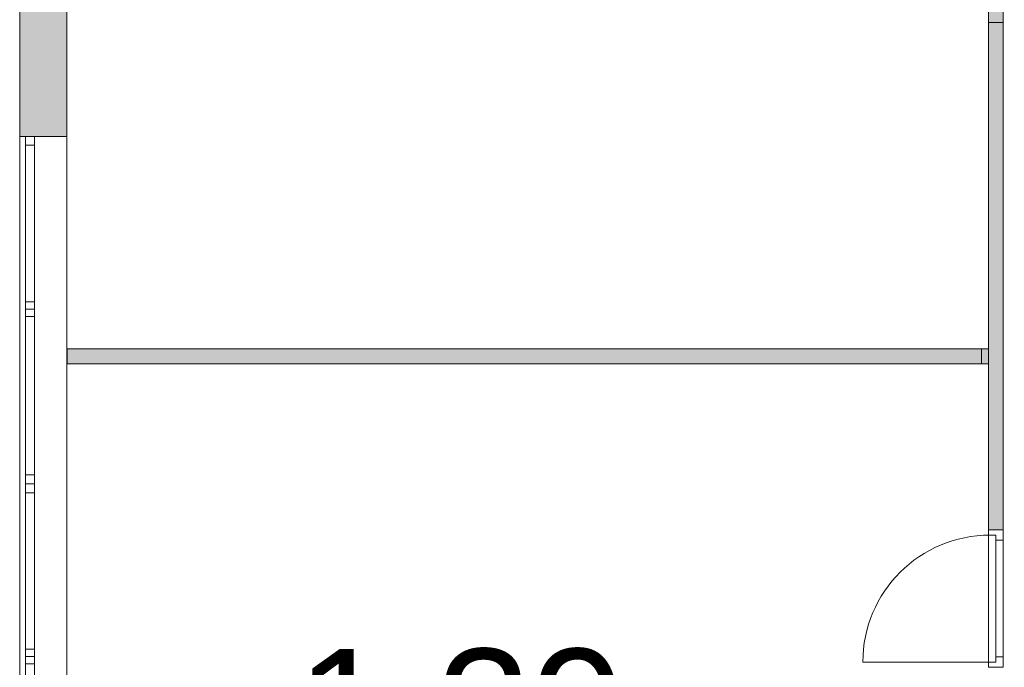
# Model space of a CAD drawing. Header units: inches. Extents: x 15 to 546804, y -66 to 267312.
# Tile 30 of 256: x 399781 to 406438, y 35407 to 39787. Entities that reach past the tile are written whole.
import ezdxf

# ---------------------------------------------------------------- set-up
doc = ezdxf.new("R2010")
doc.units = ezdxf.units.IN
doc.header["$MEASUREMENT"] = 0
doc.layers.add('Binnenwanden', color=2, linetype='Continuous')
doc.layers.add('Zone-1', color=4, linetype='Continuous')
doc.styles.add('style1', font='arial.ttf', dxfattribs={"height": 250})

msp = doc.modelspace()

# ---------------------------------------------------------------- hatches: boundary and pattern name
at = {"lineweight": 20}
h = msp.add_hatch(color=7, dxfattribs=at)
h.dxf.hatch_style = 1
h.paths.add_polyline_path([(399780.6, 38997.8), (400098.6, 38997.8), (400098.6, 41596.6), (399780.6, 41596.6)])
at = {"layer": 'Zone-1', "lineweight": 20}
h = msp.add_hatch(color=7, dxfattribs=at)
h.dxf.hatch_style = 1
h.paths.add_polyline_path([(406431.3, 39767.8), (406331.3, 39767.8), (406331.3, 36335.9), (406431.3, 36335.9)])
h.paths.add_polyline_path([(406431.3, 39985.9), (406409.9, 39985.9), (406409.9, 40085.9), (406331.3, 40085.9), (406331.3, 39767.8), (406431.3, 39767.8)])
h.paths.add_polyline_path([(406438.3, 40694.8), (406338.3, 40694.8), (406338.3, 40182.6), (406438.3, 40182.6)])
h = msp.add_hatch(color=7, dxfattribs=at)
h.dxf.hatch_style = 1
h.paths.add_polyline_path([(406283.2, 37559.8), (400101.3, 37559.8), (400101.3, 37459.8), (406283.2, 37459.8)])
h.paths.add_polyline_path([(406331.3, 37559.8), (406283.2, 37559.8), (406283.2, 37459.8), (406331.3, 37459.8)])

# ---------------------------------------------------------------- linework, layer by layer
at = {"color": 7, "lineweight": 20}
for p, q in [((399780.6, 44674.5, 7500), (399780.6, 25037.8, 7500)), ((399780.6, 44674.5, 3000), (399780.6, 25037.8, 3000)), ((399780.6, 44674.5, 7500), (399780.6, 25037.8, 7500)), ((399780.6, 41596.6, 3732.1), (399780.6, 38997.8, 3732.1)), ((400098.6, 38997.8, 3732.1), (400098.6, 41596.6, 3732.1)), ((400098.6, 41436.6, 3800), (400098.6, 25357.8, 3800)), ((406331.3, 40085.9, 2859.5), (406331.3, 36017.8, 2859.5)), ((406331.3, 40085.9, 5559.5), (406331.3, 36017.8, 5559.5)), ((406431.3, 36017.8, 2859.5), (406431.3, 39985.9, 2859.5)), ((406431.3, 36017.8, 5559.5), (406431.3, 39985.9, 5559.5)), ((399780.6, 38997.8, 6046.5), (399780.6, 38997.8, 4476.5)), ((399780.6, 38997.8, 6046.5), (399880.6, 38997.8, 6046.5)), ((399780.6, 38997.8, 4476.5), (399880.6, 38997.8, 4476.5)), ((399780.6, 34297.8, 6046.5), (399780.6, 38997.8, 6046.5)), ((399780.6, 38997.8, 4476.5), (399780.6, 34297.8, 4476.5)), ((399780.6, 34297.8, 6046.5), (399780.6, 38997.8, 6046.5)), ((399780.6, 38997.8, 6046.5), (399780.6, 38997.8, 4476.5)), ((399780.6, 38997.8, 4476.5), (399780.6, 34297.8, 4476.5)), ((399780.6, 38997.8, 4476.5), (400098.6, 38997.8, 4476.5)), ((399780.6, 38997.8, 6046.5), (400098.6, 38997.8, 6046.5)), ((399780.6, 38997.8, 3732.1), (400098.6, 38997.8, 3732.1)), ((399820.6, 38997.8, 4476.5), (399820.6, 36647.8, 4476.5)), ((399820.6, 38997.8, 4476.5), (399880.6, 38997.8, 4476.5)), ((399820.6, 36647.8, 6076.5), (399820.6, 38997.8, 6076.5)), ((399820.6, 38997.8, 6076.5), (399880.6, 38997.8, 6076.5)), ((399820.6, 38997.8, 6076.5), (399820.6, 38997.8, 4476.5)), ((399880.6, 38997.8, 6046.5), (399880.6, 38997.8, 4476.5)), ((399880.6, 34297.8, 6046.5), (399880.6, 38997.8, 6046.5)), ((399880.6, 38997.8, 4476.5), (399880.6, 34297.8, 4476.5)), ((399880.6, 38997.8, 4476.5), (399880.6, 36647.8, 4476.5)), ((399880.6, 36647.8, 6076.5), (399880.6, 38997.8, 6076.5)), ((399880.6, 38997.8, 6076.5), (399880.6, 38997.8, 4476.5)), ((400098.6, 38997.8, 4476.5), (400098.6, 34297.8, 4476.5)), ((400098.6, 38997.8, 6046.5), (400098.6, 38997.8, 4476.5)), ((400098.6, 34297.8, 6046.5), (400098.6, 38997.8, 6046.5)), ((399820.6, 36707.8, 4536.5), (399820.6, 38937.8, 4536.5)), ((399820.6, 38937.8, 4536.5), (399880.6, 38937.8, 4536.5)), ((399820.6, 38937.8, 4536.5), (399820.6, 38937.8, 6016.5)), ((399820.6, 38937.8, 6016.5), (399880.6, 38937.8, 6016.5)), ((399820.6, 38937.8, 6016.5), (399820.6, 36707.8, 6016.5)), ((399880.6, 36707.8, 4536.5), (399880.6, 38937.8, 4536.5)), ((399880.6, 38937.8, 4536.5), (399880.6, 38937.8, 6016.5)), ((399880.6, 38937.8, 6016.5), (399880.6, 36707.8, 6016.5)), ((399820.6, 37879.8, 6016.5), (399820.6, 37829.8, 6016.5)), ((399820.6, 37879.8, 6016.5), (399880.6, 37879.8, 6016.5)), ((399820.6, 37879.8, 4536.5), (399820.6, 37879.8, 6016.5)), ((399820.6, 37879.8, 4536.5), (399880.6, 37879.8, 4536.5)), ((399820.6, 37829.8, 4536.5), (399820.6, 37879.8, 4536.5)), ((399820.6, 37829.8, 6016.5), (399820.6, 37779.8, 6016.5)), ((399820.6, 37829.8, 6016.5), (399880.6, 37829.8, 6016.5)), ((399820.6, 37829.8, 4536.5), (399820.6, 37829.8, 6016.5)), ((399820.6, 37829.8, 4536.5), (399880.6, 37829.8, 4536.5)), ((399820.6, 37779.8, 4536.5), (399820.6, 37829.8, 4536.5)), ((399820.6, 37829.8, 6016.5), (399880.6, 37829.8, 6016.5)), ((399820.6, 37829.8, 6016.5), (399820.6, 37829.8, 4536.5)), ((399820.6, 37829.8, 4536.5), (399880.6, 37829.8, 4536.5)), ((399880.6, 37879.8, 6016.5), (399880.6, 37829.8, 6016.5)), ((399880.6, 37879.8, 4536.5), (399880.6, 37879.8, 6016.5)), ((399880.6, 37829.8, 4536.5), (399880.6, 37879.8, 4536.5)), ((399880.6, 37829.8, 6016.5), (399880.6, 37779.8, 6016.5)), ((399880.6, 37829.8, 4536.5), (399880.6, 37829.8, 6016.5)), ((399880.6, 37779.8, 4536.5), (399880.6, 37829.8, 4536.5)), ((399880.6, 37829.8, 6016.5), (399880.6, 37829.8, 4536.5)), ((399820.6, 37779.8, 6016.5), (399880.6, 37779.8, 6016.5)), ((399820.6, 37779.8, 6016.5), (399820.6, 37779.8, 4536.5)), ((399820.6, 37779.8, 4536.5), (399880.6, 37779.8, 4536.5)), ((399880.6, 37779.8, 6016.5), (399880.6, 37779.8, 4536.5)), ((400101.3, 37459.8, 2859.5), (400101.3, 37559.8, 2859.5)), ((400101.3, 37559.8, 2859.5), (406331.3, 37559.8, 2859.5)), ((400101.3, 37559.8, 5559.5), (406331.3, 37559.8, 5559.5)), ((400101.3, 37459.8, 5559.5), (400101.3, 37559.8, 5559.5)), ((400101.3, 37559.8, 2859.5), (400101.3, 37559.8, 5559.5)), ((406331.3, 37459.8, 2859.5), (400101.3, 37459.8, 2859.5)), ((406331.3, 37459.8, 5559.5), (400101.3, 37459.8, 5559.5)), ((400101.3, 37459.8, 2859.5), (400101.3, 37459.8, 5559.5)), ((399820.6, 36707.8, 6016.5), (399820.6, 36707.8, 4536.5)), ((399820.6, 36707.8, 4536.5), (399880.6, 36707.8, 4536.5)), ((399820.6, 36707.8, 6016.5), (399880.6, 36707.8, 6016.5)), ((399880.6, 36707.8, 6016.5), (399880.6, 36707.8, 4536.5)), ((399820.6, 36672.8, 6016.5), (399820.6, 36622.8, 6016.5)), ((399820.6, 36672.8, 4536.5), (399820.6, 36672.8, 6016.5)), ((399820.6, 36622.8, 4536.5), (399820.6, 36672.8, 4536.5)), ((399820.6, 36647.8, 4476.5), (399880.6, 36647.8, 4476.5)), ((399820.6, 36647.8, 6076.5), (399880.6, 36647.8, 6076.5)), ((399820.6, 36647.8, 4476.5), (399820.6, 36647.8, 6076.5)), ((399820.6, 36647.8, 6016.5), (399880.6, 36647.8, 6016.5)), ((399820.6, 36647.8, 4536.5), (399880.6, 36647.8, 4536.5)), ((399820.6, 36647.8, 4476.5), (399820.6, 34297.8, 4476.5)), ((399820.6, 36647.8, 4476.5), (399880.6, 36647.8, 4476.5)), ((399820.6, 34297.8, 6076.5), (399820.6, 36647.8, 6076.5)), ((399820.6, 36647.8, 6076.5), (399880.6, 36647.8, 6076.5)), ((399820.6, 36647.8, 6076.5), (399820.6, 36647.8, 4476.5)), ((399820.6, 36622.8, 6016.5), (399820.6, 36622.8, 4536.5)), ((399880.6, 36672.8, 6016.5), (399880.6, 36622.8, 6016.5)), ((399880.6, 36672.8, 4536.5), (399880.6, 36672.8, 6016.5)), ((399880.6, 36622.8, 4536.5), (399880.6, 36672.8, 4536.5)), ((399880.6, 36647.8, 4476.5), (399880.6, 36647.8, 6076.5)), ((399880.6, 36647.8, 4476.5), (399880.6, 34297.8, 4476.5)), ((399880.6, 34297.8, 6076.5), (399880.6, 36647.8, 6076.5)), ((399880.6, 36647.8, 6076.5), (399880.6, 36647.8, 4476.5)), ((399880.6, 36622.8, 6016.5), (399880.6, 36622.8, 4536.5)), ((399820.6, 34357.8, 4536.5), (399820.6, 36587.8, 4536.5)), ((399820.6, 36587.8, 4536.5), (399880.6, 36587.8, 4536.5)), ((399820.6, 36587.8, 4536.5), (399820.6, 36587.8, 6016.5)), ((399820.6, 36587.8, 6016.5), (399880.6, 36587.8, 6016.5)), ((399820.6, 36587.8, 6016.5), (399820.6, 34357.8, 6016.5)), ((399880.6, 34357.8, 4536.5), (399880.6, 36587.8, 4536.5)), ((399880.6, 36587.8, 4536.5), (399880.6, 36587.8, 6016.5)), ((399880.6, 36587.8, 6016.5), (399880.6, 34357.8, 6016.5)), ((406331.3, 36335.9, 2859.5), (406431.3, 36335.9, 2859.5)), ((406331.3, 36335.9, 5559.5), (406431.3, 36335.9, 5559.5)), ((406331.3, 36335.9, 2859.5), (406331.3, 36335.9, 5559.5)), ((406431.3, 36335.9, 5059.5), (406331.3, 36335.9, 5059.5)), ((406331.3, 36335.9, 5059.5), (406331.3, 36265.9, 5059.5)), ((406331.3, 36335.9, 5559.5), (406331.3, 36335.9, 5059.5)), ((406331.3, 35406.9, 5559.5), (406331.3, 36335.9, 5559.5)), ((406431.3, 36335.9, 5559.5), (406331.3, 36335.9, 5559.5)), ((406331.3, 36300.9, 2859.5), (406331.3, 36335.9, 2859.5)), ((406331.3, 36335.9, 2859.5), (406331.3, 36335.9, 5059.5)), ((406331.3, 36335.9, 5059.5), (406331.3, 35406.9, 5059.5)), ((406431.3, 36335.9, 2859.5), (406331.3, 36335.9, 2859.5)), ((406431.3, 36335.9, 5059.5), (406331.3, 36335.9, 5059.5)), ((406381.3, 36300.9, 2859.5), (406331.3, 36300.9, 2859.5)), ((406331.3, 36300.9, 2859.5), (406331.3, 36300.9, 5024.5)), ((406331.3, 36300.9, 5024.5), (406331.3, 35441.9, 5024.5)), ((406381.3, 36300.9, 5024.5), (406331.3, 36300.9, 5024.5)), ((406341.3, 36300.9, 2859.5), (406341.3, 36300.9, 5024.5)), ((406381.3, 36300.9, 5024.5), (406341.3, 36300.9, 5024.5)), ((406381.3, 36300.9, 2859.5), (406341.3, 36300.9, 2859.5)), ((406381.3, 36300.9, 2859.5), (406381.3, 36300.9, 5024.5)), ((406381.3, 36265.9, 2859.5), (406381.3, 36300.9, 2859.5)), ((406381.3, 36265.9, 5024.5), (406381.3, 36300.9, 5024.5)), ((406381.3, 35441.9, 2859.5), (406381.3, 36300.9, 2859.5)), ((406381.3, 36300.9, 2859.5), (406381.3, 36300.9, 5024.5)), ((406381.3, 36300.9, 5024.5), (406381.3, 35441.9, 5024.5)), ((406431.3, 36335.9, 2859.5), (406431.3, 36335.9, 5559.5)), ((406431.3, 36335.9, 5059.5), (406431.3, 36265.9, 5059.5)), ((406431.3, 35406.9, 5559.5), (406431.3, 36335.9, 5559.5)), ((406431.3, 36335.9, 5559.5), (406431.3, 36335.9, 5059.5)), ((406431.3, 36265.9, 2859.5), (406431.3, 36335.9, 2859.5)), ((406431.3, 36335.9, 2859.5), (406431.3, 36335.9, 5059.5)), ((406431.3, 36335.9, 5059.5), (406431.3, 35406.9, 5059.5)), ((406331.3, 35476.9, 5489.5), (406331.3, 36265.9, 5489.5)), ((406331.3, 36265.9, 5489.5), (406331.3, 36265.9, 5059.5)), ((406381.3, 36265.9, 5489.5), (406381.3, 36265.9, 5059.5)), ((406381.3, 35476.9, 5489.5), (406381.3, 36265.9, 5489.5)), ((406381.3, 36265.9, 5059.5), (406381.3, 35476.9, 5059.5)), ((406431.3, 36265.9, 4989.5), (406381.3, 36265.9, 4989.5)), ((406431.3, 36265.9, 2859.5), (406381.3, 36265.9, 2859.5)), ((406381.3, 36265.9, 2859.5), (406381.3, 36265.9, 4989.5)), ((406381.3, 36265.9, 4989.5), (406381.3, 35476.9, 4989.5)), ((406381.3, 36265.9, 5024.5), (406381.3, 35476.9, 5024.5)), ((406381.3, 36265.9, 4989.5), (406381.3, 36265.9, 5024.5)), ((406381.3, 36263.5, 3927.6), (406381.3, 36208.7, 3998.4)), ((406381.3, 36208.7, 3850.6), (406381.3, 36263.5, 3921.4)), ((406431.3, 36265.9, 5489.5), (406431.3, 36265.9, 5059.5)), ((406431.3, 35476.9, 5489.5), (406431.3, 36265.9, 5489.5)), ((406431.3, 36265.9, 2859.5), (406431.3, 36265.9, 4989.5)), ((406431.3, 36265.9, 4989.5), (406431.3, 35476.9, 4989.5)), ((406381.3, 36153.9, 4069.2), (406381.3, 36099.1, 4140)), ((406381.3, 36099.1, 3709), (406381.3, 36153.9, 3779.8)), ((406381.3, 36044.4, 4210.8), (406381.3, 35989.6, 4281.6)), ((406381.3, 35989.6, 3567.4), (406381.3, 36044.4, 3638.2)), ((406381.3, 35934.8, 4352.4), (406381.3, 35880, 4423.2)), ((406381.3, 35880, 3425.8), (406381.3, 35934.8, 3496.6)), ((406381.3, 35825.3, 4494), (406381.3, 35770.5, 4564.8)), ((406381.3, 35770.5, 3284.3), (406381.3, 35825.3, 3355.1)), ((406381.3, 35715.7, 4635.5), (406381.3, 35661, 4706.3)), ((406381.3, 35661, 3142.7), (406381.3, 35715.7, 3213.5)), ((406381.3, 35606.2, 4777.1), (406381.3, 35551.4, 4847.9)), ((406381.3, 35551.4, 3001.1), (406381.3, 35606.2, 3071.9)), ((399820.6, 35529.8, 10552.9), (399820.6, 35479.8, 10552.9)), ((399820.6, 35529.8, 10552.9), (399880.6, 35529.8, 10552.9)), ((399820.6, 35529.8, 9072.9), (399820.6, 35529.8, 10552.9)), ((399820.6, 35529.8, 9072.9), (399880.6, 35529.8, 9072.9)), ((399820.6, 35479.8, 9072.9), (399820.6, 35529.8, 9072.9)), ((399820.6, 35493.8, 9072.9), (399820.6, 35493.8, 10552.9)), ((399880.6, 35529.8, 10552.9), (399880.6, 35479.8, 10552.9)), ((399880.6, 35529.8, 9072.9), (399880.6, 35529.8, 10552.9)), ((399880.6, 35479.8, 9072.9), (399880.6, 35529.8, 9072.9)), ((399880.6, 35493.8, 9072.9), (399880.6, 35493.8, 10552.9)), ((406381.3, 35441.9, 2859.5), (406381.3, 35496.6, 2930.3)), ((406381.3, 35496.6, 4918.7), (406381.3, 35441.9, 4989.5)), ((399820.6, 35479.8, 10552.9), (399880.6, 35479.8, 10552.9)), ((399820.6, 35479.8, 10552.9), (399820.6, 35479.8, 9072.9)), ((399820.6, 35479.8, 9072.9), (399880.6, 35479.8, 9072.9)), ((399820.6, 35479.8, 6016.5), (399820.6, 35429.8, 6016.5)), ((399820.6, 35429.8, 4536.5), (399820.6, 35479.8, 4536.5)), ((399820.6, 35429.8, 6016.5), (399880.6, 35429.8, 6016.5)), ((399820.6, 35429.8, 6016.5), (399820.6, 35429.8, 4536.5)), ((399820.6, 35429.8, 4536.5), (399880.6, 35429.8, 4536.5)), ((399880.6, 35479.8, 10552.9), (399880.6, 35479.8, 9072.9)), ((399880.6, 35479.8, 6016.5), (399880.6, 35429.8, 6016.5)), ((399880.6, 35429.8, 4536.5), (399880.6, 35479.8, 4536.5)), ((399880.6, 35429.8, 6016.5), (399880.6, 35429.8, 4536.5)), ((406341.3, 35441.9, 2859.5), (405482.3, 35441.9, 2859.5)), ((406331.3, 35476.9, 5059.5), (406331.3, 35406.9, 5059.5)), ((406331.3, 35476.9, 5059.5), (406331.3, 35476.9, 5489.5)), ((406331.3, 35406.9, 2859.5), (406331.3, 35441.9, 2859.5)), ((406381.3, 35441.9, 2859.5), (406331.3, 35441.9, 2859.5)), ((406331.3, 35441.9, 5024.5), (406331.3, 35441.9, 2859.5)), ((406381.3, 35441.9, 5024.5), (406331.3, 35441.9, 5024.5)), ((406341.3, 35441.9, 5024.5), (406341.3, 35441.9, 2859.5)), ((406381.3, 35441.9, 5024.5), (406341.3, 35441.9, 5024.5)), ((406381.3, 35441.9, 2859.5), (406341.3, 35441.9, 2859.5)), ((406381.3, 35476.9, 5059.5), (406381.3, 35476.9, 5489.5)), ((406431.3, 35476.9, 2859.5), (406381.3, 35476.9, 2859.5)), ((406431.3, 35476.9, 4989.5), (406381.3, 35476.9, 4989.5)), ((406381.3, 35476.9, 4989.5), (406381.3, 35476.9, 2859.5)), ((406381.3, 35476.9, 2859.5), (406381.3, 35441.9, 2859.5)), ((406381.3, 35476.9, 5024.5), (406381.3, 35441.9, 5024.5)), ((406381.3, 35476.9, 4989.5), (406381.3, 35476.9, 5024.5)), ((406381.3, 35441.9, 5024.5), (406381.3, 35441.9, 2859.5)), ((406381.3, 35441.9, 5024.5), (406381.3, 35441.9, 2859.5)), ((406431.3, 35476.9, 5059.5), (406431.3, 35476.9, 5489.5)), ((406431.3, 35476.9, 5059.5), (406431.3, 35406.9, 5059.5)), ((406431.3, 35406.9, 2859.5), (406431.3, 35476.9, 2859.5)), ((406431.3, 35476.9, 4989.5), (406431.3, 35476.9, 2859.5)), ((406431.3, 35406.9, 5059.5), (406331.3, 35406.9, 5059.5)), ((406431.3, 35406.9, 5559.5), (406331.3, 35406.9, 5559.5)), ((406331.3, 35406.9, 5059.5), (406331.3, 35406.9, 5559.5)), ((406331.3, 35406.9, 5059.5), (406331.3, 35406.9, 2859.5)), ((406431.3, 35406.9, 2859.5), (406331.3, 35406.9, 2859.5)), ((406431.3, 35406.9, 5059.5), (406331.3, 35406.9, 5059.5)), ((406431.3, 35406.9, 5059.5), (406431.3, 35406.9, 5559.5)), ((406431.3, 35406.9, 5059.5), (406431.3, 35406.9, 2859.5))]:
    msp.add_line(p, q, dxfattribs=at)
for centre in [(406341.3, 35441.9, 2859.5), (406341.3, 35441.9, 0), (406341.3, 35441.9, 0), (406341.3, 35441.9, 0)]:
    msp.add_ellipse(centre, major_axis=(-859.5, 0), ratio=0.999391, start_param=-1.570796, end_param=0, dxfattribs=at)
for points, invisible_edges in [([(399780.6, 25037.8, 7500), (399780.6, 44674.5, 7500), (399780.6, 43837.8, 6032.1)], 14), ([(399780.6, 25037.8, 3000), (399780.6, 43837.8, 3732.1), (399780.6, 44674.5, 3000)], 3), ([(399780.6, 25037.8, 3000), (399780.6, 44674.5, 3000), (400098.6, 25037.8, 3000)], 2), ([(399780.6, 44674.5, 7500), (399780.6, 25037.8, 7500), (400098.6, 44674.5, 7500)], 2), ([(399780.6, 41697.8, 6032.1), (399780.6, 25037.8, 7500), (399780.6, 43837.8, 6032.1)], 3), ([(399780.6, 41697.8, 3732.1), (399780.6, 43837.8, 3732.1), (399780.6, 25037.8, 3000)], 14), ([(399780.6, 41697.8, 3732.1), (399780.6, 38997.8, 6046.5), (399780.6, 41697.8, 6032.1)], 3), ([(399780.6, 38997.8, 6046.5), (399780.6, 41697.8, 3732.1), (399780.6, 38997.8, 4476.5)], 3), ([(400098.6, 41697.8, 6032.1), (400098.6, 38997.8, 4476.5), (400098.6, 41697.8, 3732.1)], 3), ([(400098.6, 38997.8, 4476.5), (400098.6, 41697.8, 6032.1), (400098.6, 38997.8, 6046.5)], 3), ([(400098.6, 41436.6, 3800), (400098.6, 41436.6, 3732.1), (400098.6, 25357.8, 3800)], 2), ([(400098.6, 25357.8, 3800), (400098.6, 41436.6, 3732.1), (400098.6, 25357.8, 3000)], 3), ([(406331.3, 39767.8, 5559.5), (406431.3, 36017.8, 5559.5), (406431.3, 39767.8, 5559.5)], 1), ([(406431.3, 39767.8, 2859.5), (406331.3, 36017.8, 2859.5), (406331.3, 39767.8, 2859.5)], 1), ([(406331.3, 39767.8, 5559.5), (406331.3, 36017.8, 2859.5), (406331.3, 36017.8, 5559.5)], 1), ([(406331.3, 36017.8, 2859.5), (406331.3, 39767.8, 5559.5), (406331.3, 39767.8, 2859.5)], 1), ([(406431.3, 39767.8, 2859.5), (406431.3, 36017.8, 5559.5), (406431.3, 36017.8, 2859.5)], 1), ([(406431.3, 36017.8, 5559.5), (406431.3, 39767.8, 2859.5), (406431.3, 39767.8, 5559.5)], 1), ([(399780.6, 34297.8, 6046.5), (399780.6, 25037.8, 7500), (399780.6, 38997.8, 6046.5)], 3), ([(399780.6, 34297.8, 4476.5), (399780.6, 38997.8, 4476.5), (399780.6, 25037.8, 3000)], 14), ([(399780.6, 38997.8, 4476.5), (399780.6, 34297.8, 4476.5), (400098.6, 38997.8, 4476.5)], 2), ([(400098.6, 34297.8, 4476.5), (400098.6, 38997.8, 4476.5), (399780.6, 34297.8, 4476.5)], 2), ([(399780.6, 38997.8, 4476.5), (400098.6, 38997.8, 4476.5), (399780.6, 38997.8, 6046.5)], 2), ([(400098.6, 38997.8, 6046.5), (399780.6, 38997.8, 6046.5), (400098.6, 38997.8, 4476.5)], 2), ([(399780.6, 34297.8, 6046.5), (399780.6, 38997.8, 6046.5), (400098.6, 34297.8, 6046.5)], 2), ([(400098.6, 38997.8, 6046.5), (400098.6, 34297.8, 6046.5), (399780.6, 38997.8, 6046.5)], 2), ([(399780.6, 38997.8, 4476.5), (399780.6, 34297.8, 4476.5), (399880.6, 38997.8, 4476.5)], 2), ([(399880.6, 34297.8, 4476.5), (399880.6, 38997.8, 4476.5), (399780.6, 34297.8, 4476.5)], 2), ([(399780.6, 34297.8, 6046.5), (399780.6, 38997.8, 6046.5), (399880.6, 34297.8, 6046.5)], 2), ([(399880.6, 38997.8, 6046.5), (399880.6, 34297.8, 6046.5), (399780.6, 38997.8, 6046.5)], 2), ([(399780.6, 38997.8, 4476.5), (399880.6, 38997.8, 4476.5), (399780.6, 38997.8, 6046.5)], 2), ([(399880.6, 38997.8, 6046.5), (399780.6, 38997.8, 6046.5), (399880.6, 38997.8, 4476.5)], 2), ([(399820.6, 38997.8, 4476.5), (399820.6, 38937.8, 6016.5), (399820.6, 38997.8, 6076.5)], 3), ([(399820.6, 36647.8, 6076.5), (399820.6, 38997.8, 6076.5), (399820.6, 38937.8, 6016.5)], 14), ([(399820.6, 36647.8, 4476.5), (399820.6, 38937.8, 4536.5), (399820.6, 38997.8, 4476.5)], 3), ([(399820.6, 38937.8, 6016.5), (399820.6, 38997.8, 4476.5), (399820.6, 38937.8, 4536.5)], 3), ([(399820.6, 36647.8, 4476.5), (399820.6, 38997.8, 4476.5), (399880.6, 36647.8, 4476.5)], 2), ([(399880.6, 38997.8, 4476.5), (399880.6, 36647.8, 4476.5), (399820.6, 38997.8, 4476.5)], 2), ([(399820.6, 38997.8, 6076.5), (399820.6, 36647.8, 6076.5), (399880.6, 38997.8, 6076.5)], 2), ([(399880.6, 36647.8, 6076.5), (399880.6, 38997.8, 6076.5), (399820.6, 36647.8, 6076.5)], 2), ([(399880.6, 38997.8, 4476.5), (399820.6, 38997.8, 4476.5), (399880.6, 38997.8, 6076.5)], 2), ([(399820.6, 38997.8, 6076.5), (399880.6, 38997.8, 6076.5), (399820.6, 38997.8, 4476.5)], 2), ([(399880.6, 38997.8, 6046.5), (399880.6, 38997.8, 4476.5), (399880.6, 34297.8, 6046.5)], 2), ([(399880.6, 34297.8, 4476.5), (399880.6, 34297.8, 6046.5), (399880.6, 38997.8, 4476.5)], 2), ([(399880.6, 38997.8, 6076.5), (399880.6, 38937.8, 4536.5), (399880.6, 38997.8, 4476.5)], 3), ([(399880.6, 36647.8, 4476.5), (399880.6, 38997.8, 4476.5), (399880.6, 38937.8, 4536.5)], 14), ([(399880.6, 36647.8, 6076.5), (399880.6, 38937.8, 6016.5), (399880.6, 38997.8, 6076.5)], 3), ([(399880.6, 38937.8, 4536.5), (399880.6, 38997.8, 6076.5), (399880.6, 38937.8, 6016.5)], 3), ([(400098.6, 34297.8, 4476.5), (400098.6, 25037.8, 3000), (400098.6, 38997.8, 4476.5)], 3), ([(400098.6, 34297.8, 6046.5), (400098.6, 38997.8, 6046.5), (400098.6, 25037.8, 7500)], 14), ([(399820.6, 36707.8, 6016.5), (399820.6, 36647.8, 6076.5), (399820.6, 38937.8, 6016.5)], 3), ([(399820.6, 36707.8, 4536.5), (399820.6, 38937.8, 4536.5), (399820.6, 36647.8, 4476.5)], 14), ([(399820.6, 36707.8, 6016.5), (399820.6, 38937.8, 6016.5), (399880.6, 36707.8, 6016.5)], 2), ([(399880.6, 38937.8, 6016.5), (399880.6, 36707.8, 6016.5), (399820.6, 38937.8, 6016.5)], 2), ([(399820.6, 38937.8, 4536.5), (399820.6, 36707.8, 4536.5), (399880.6, 38937.8, 4536.5)], 2), ([(399880.6, 36707.8, 4536.5), (399880.6, 38937.8, 4536.5), (399820.6, 36707.8, 4536.5)], 2), ([(399820.6, 38937.8, 4536.5), (399880.6, 38937.8, 4536.5), (399820.6, 38937.8, 6016.5)], 2), ([(399880.6, 38937.8, 6016.5), (399820.6, 38937.8, 6016.5), (399880.6, 38937.8, 4536.5)], 2), ([(399880.6, 36707.8, 4536.5), (399880.6, 36647.8, 4476.5), (399880.6, 38937.8, 4536.5)], 3), ([(399880.6, 36707.8, 6016.5), (399880.6, 38937.8, 6016.5), (399880.6, 36647.8, 6076.5)], 14), ([(399820.6, 37829.8, 4536.5), (399820.6, 37879.8, 4536.5), (399880.6, 37829.8, 4536.5)], 2), ([(399880.6, 37879.8, 4536.5), (399880.6, 37829.8, 4536.5), (399820.6, 37879.8, 4536.5)], 2), ([(399820.6, 37879.8, 6016.5), (399820.6, 37879.8, 4536.5), (399820.6, 37829.8, 6016.5)], 2), ([(399820.6, 37829.8, 4536.5), (399820.6, 37829.8, 6016.5), (399820.6, 37879.8, 4536.5)], 2), ([(399880.6, 37879.8, 4536.5), (399820.6, 37879.8, 4536.5), (399880.6, 37879.8, 6016.5)], 2), ([(399820.6, 37879.8, 6016.5), (399880.6, 37879.8, 6016.5), (399820.6, 37879.8, 4536.5)], 2), ([(399820.6, 37879.8, 6016.5), (399820.6, 37829.8, 6016.5), (399880.6, 37879.8, 6016.5)], 2), ([(399880.6, 37829.8, 6016.5), (399880.6, 37879.8, 6016.5), (399820.6, 37829.8, 6016.5)], 2), ([(399820.6, 37779.8, 4536.5), (399820.6, 37829.8, 4536.5), (399880.6, 37779.8, 4536.5)], 2), ([(399880.6, 37829.8, 4536.5), (399880.6, 37779.8, 4536.5), (399820.6, 37829.8, 4536.5)], 2), ([(399820.6, 37829.8, 6016.5), (399820.6, 37829.8, 4536.5), (399820.6, 37779.8, 6016.5)], 2), ([(399820.6, 37779.8, 4536.5), (399820.6, 37779.8, 6016.5), (399820.6, 37829.8, 4536.5)], 2), ([(399880.6, 37829.8, 4536.5), (399820.6, 37829.8, 4536.5), (399880.6, 37829.8, 6016.5)], 2), ([(399820.6, 37829.8, 6016.5), (399880.6, 37829.8, 6016.5), (399820.6, 37829.8, 4536.5)], 2), ([(399820.6, 37829.8, 6016.5), (399820.6, 37779.8, 6016.5), (399880.6, 37829.8, 6016.5)], 2), ([(399880.6, 37779.8, 6016.5), (399880.6, 37829.8, 6016.5), (399820.6, 37779.8, 6016.5)], 2), ([(399820.6, 37829.8, 4536.5), (399880.6, 37829.8, 4536.5), (399820.6, 37829.8, 6016.5)], 2), ([(399880.6, 37829.8, 6016.5), (399820.6, 37829.8, 6016.5), (399880.6, 37829.8, 4536.5)], 2), ([(399880.6, 37879.8, 4536.5), (399880.6, 37879.8, 6016.5), (399880.6, 37829.8, 4536.5)], 2), ([(399880.6, 37829.8, 6016.5), (399880.6, 37829.8, 4536.5), (399880.6, 37879.8, 6016.5)], 2), ([(399880.6, 37829.8, 4536.5), (399880.6, 37829.8, 6016.5), (399880.6, 37779.8, 4536.5)], 2), ([(399880.6, 37779.8, 6016.5), (399880.6, 37779.8, 4536.5), (399880.6, 37829.8, 6016.5)], 2), ([(399820.6, 37779.8, 4536.5), (399880.6, 37779.8, 4536.5), (399820.6, 37779.8, 6016.5)], 2), ([(399880.6, 37779.8, 6016.5), (399820.6, 37779.8, 6016.5), (399880.6, 37779.8, 4536.5)], 2), ([(406283.2, 37459.8, 2859.5), (400101.3, 37559.8, 2859.5), (406283.2, 37559.8, 2859.5)], 1), ([(400101.3, 37559.8, 2859.5), (406283.2, 37459.8, 2859.5), (400101.3, 37459.8, 2859.5)], 1), ([(400101.3, 37459.8, 5559.5), (406283.2, 37559.8, 5559.5), (400101.3, 37559.8, 5559.5)], 1), ([(406283.2, 37559.8, 5559.5), (400101.3, 37459.8, 5559.5), (406283.2, 37459.8, 5559.5)], 1), ([(406283.2, 37559.8, 5559.5), (400101.3, 37559.8, 2859.5), (400101.3, 37559.8, 5559.5)], 1), ([(400101.3, 37559.8, 2859.5), (406283.2, 37559.8, 5559.5), (406283.2, 37559.8, 2859.5)], 1), ([(400101.3, 37459.8, 5559.5), (400101.3, 37559.8, 2859.5), (400101.3, 37459.8, 2859.5)], 1), ([(400101.3, 37559.8, 2859.5), (400101.3, 37459.8, 5559.5), (400101.3, 37559.8, 5559.5)], 1), ([(406283.2, 37459.8, 2859.5), (400101.3, 37459.8, 5559.5), (400101.3, 37459.8, 2859.5)], 1), ([(400101.3, 37459.8, 5559.5), (406283.2, 37459.8, 2859.5), (406283.2, 37459.8, 5559.5)], 1), ([(399820.6, 36707.8, 4536.5), (399820.6, 36647.8, 6076.5), (399820.6, 36707.8, 6016.5)], 3), ([(399820.6, 36647.8, 6076.5), (399820.6, 36707.8, 4536.5), (399820.6, 36647.8, 4476.5)], 3), ([(399880.6, 36707.8, 4536.5), (399820.6, 36707.8, 4536.5), (399880.6, 36707.8, 6016.5)], 2), ([(399820.6, 36707.8, 6016.5), (399880.6, 36707.8, 6016.5), (399820.6, 36707.8, 4536.5)], 2), ([(399820.6, 36647.8, 4536.5), (399820.6, 36697.8, 4536.5), (399880.6, 36647.8, 4536.5)], 2), ([(399880.6, 36647.8, 6016.5), (399880.6, 36697.8, 6016.5), (399820.6, 36647.8, 6016.5)], 2), ([(399880.6, 36707.8, 6016.5), (399880.6, 36647.8, 4476.5), (399880.6, 36707.8, 4536.5)], 3), ([(399880.6, 36647.8, 4476.5), (399880.6, 36707.8, 6016.5), (399880.6, 36647.8, 6076.5)], 3), ([(399820.6, 36672.8, 6016.5), (399820.6, 36672.8, 4536.5), (399820.6, 36622.8, 6016.5)], 2), ([(399820.6, 36622.8, 4536.5), (399820.6, 36622.8, 6016.5), (399820.6, 36672.8, 4536.5)], 2), ([(399820.6, 36647.8, 4476.5), (399820.6, 36587.8, 6016.5), (399820.6, 36647.8, 6076.5)], 3), ([(399820.6, 34297.8, 6076.5), (399820.6, 36647.8, 6076.5), (399820.6, 36587.8, 6016.5)], 14), ([(399820.6, 34297.8, 4476.5), (399820.6, 36587.8, 4536.5), (399820.6, 36647.8, 4476.5)], 3), ([(399820.6, 36587.8, 6016.5), (399820.6, 36647.8, 4476.5), (399820.6, 36587.8, 4536.5)], 3), ([(399820.6, 34297.8, 4476.5), (399820.6, 36647.8, 4476.5), (399880.6, 34297.8, 4476.5)], 2), ([(399880.6, 36647.8, 4476.5), (399880.6, 34297.8, 4476.5), (399820.6, 36647.8, 4476.5)], 2), ([(399820.6, 36647.8, 6076.5), (399820.6, 34297.8, 6076.5), (399880.6, 36647.8, 6076.5)], 2), ([(399880.6, 34297.8, 6076.5), (399880.6, 36647.8, 6076.5), (399820.6, 34297.8, 6076.5)], 2), ([(399880.6, 36647.8, 4476.5), (399820.6, 36647.8, 4476.5), (399880.6, 36647.8, 6076.5)], 2), ([(399820.6, 36647.8, 6076.5), (399880.6, 36647.8, 6076.5), (399820.6, 36647.8, 4476.5)], 2), ([(399820.6, 36647.8, 4536.5), (399880.6, 36647.8, 4536.5), (399820.6, 36647.8, 6016.5)], 2), ([(399880.6, 36647.8, 6016.5), (399820.6, 36647.8, 6016.5), (399880.6, 36647.8, 4536.5)], 2), ([(399820.6, 36647.8, 4476.5), (399880.6, 36647.8, 4476.5), (399820.6, 36647.8, 6076.5)], 2), ([(399880.6, 36647.8, 6076.5), (399820.6, 36647.8, 6076.5), (399880.6, 36647.8, 4476.5)], 2), ([(399880.6, 36672.8, 4536.5), (399880.6, 36672.8, 6016.5), (399880.6, 36622.8, 4536.5)], 2), ([(399880.6, 36622.8, 6016.5), (399880.6, 36622.8, 4536.5), (399880.6, 36672.8, 6016.5)], 2), ([(399880.6, 36647.8, 6076.5), (399880.6, 36587.8, 4536.5), (399880.6, 36647.8, 4476.5)], 3), ([(399880.6, 34297.8, 4476.5), (399880.6, 36647.8, 4476.5), (399880.6, 36587.8, 4536.5)], 14), ([(399880.6, 34297.8, 6076.5), (399880.6, 36587.8, 6016.5), (399880.6, 36647.8, 6076.5)], 3), ([(399880.6, 36587.8, 4536.5), (399880.6, 36647.8, 6076.5), (399880.6, 36587.8, 6016.5)], 3), ([(399820.6, 34357.8, 6016.5), (399820.6, 34297.8, 6076.5), (399820.6, 36587.8, 6016.5)], 3), ([(399820.6, 34357.8, 4536.5), (399820.6, 36587.8, 4536.5), (399820.6, 34297.8, 4476.5)], 14), ([(399820.6, 34357.8, 6016.5), (399820.6, 36587.8, 6016.5), (399880.6, 34357.8, 6016.5)], 2), ([(399880.6, 36587.8, 6016.5), (399880.6, 34357.8, 6016.5), (399820.6, 36587.8, 6016.5)], 2), ([(399820.6, 36587.8, 4536.5), (399820.6, 34357.8, 4536.5), (399880.6, 36587.8, 4536.5)], 2), ([(399880.6, 34357.8, 4536.5), (399880.6, 36587.8, 4536.5), (399820.6, 34357.8, 4536.5)], 2), ([(399820.6, 36587.8, 4536.5), (399880.6, 36587.8, 4536.5), (399820.6, 36587.8, 6016.5)], 2), ([(399880.6, 36587.8, 6016.5), (399820.6, 36587.8, 6016.5), (399880.6, 36587.8, 4536.5)], 2), ([(399880.6, 34357.8, 4536.5), (399880.6, 34297.8, 4476.5), (399880.6, 36587.8, 4536.5)], 3), ([(399880.6, 34357.8, 6016.5), (399880.6, 36587.8, 6016.5), (399880.6, 34297.8, 6076.5)], 14), ([(406331.3, 36265.9, 5059.5), (406331.3, 36265.9, 5489.5), (406331.3, 36335.9, 5059.5)], 2), ([(406331.3, 36335.9, 5559.5), (406331.3, 36335.9, 5059.5), (406331.3, 36265.9, 5489.5)], 14), ([(406331.3, 35476.9, 5489.5), (406331.3, 36335.9, 5559.5), (406331.3, 36265.9, 5489.5)], 3), ([(406331.3, 36335.9, 5559.5), (406331.3, 35476.9, 5489.5), (406331.3, 35406.9, 5559.5)], 3), ([(406331.3, 36335.9, 5559.5), (406331.3, 35406.9, 5559.5), (406431.3, 36335.9, 5559.5)], 2), ([(406431.3, 35406.9, 5559.5), (406431.3, 36335.9, 5559.5), (406331.3, 35406.9, 5559.5)], 2), ([(406431.3, 36335.9, 5059.5), (406331.3, 36335.9, 5059.5), (406431.3, 35406.9, 5059.5)], 2), ([(406331.3, 35406.9, 5059.5), (406431.3, 35406.9, 5059.5), (406331.3, 36335.9, 5059.5)], 2), ([(406331.3, 36335.9, 2859.5), (406331.3, 36300.9, 2859.5), (406331.3, 36335.9, 5059.5)], 2), ([(406331.3, 36300.9, 5024.5), (406331.3, 36335.9, 5059.5), (406331.3, 36300.9, 2859.5)], 3), ([(406331.3, 35441.9, 5024.5), (406331.3, 36335.9, 5059.5), (406331.3, 36300.9, 5024.5)], 3), ([(406331.3, 36335.9, 5059.5), (406331.3, 35441.9, 5024.5), (406331.3, 35406.9, 5059.5)], 3), ([(406431.3, 36335.9, 2859.5), (406331.3, 36335.9, 2859.5), (406431.3, 36335.9, 5059.5)], 2), ([(406331.3, 36335.9, 5059.5), (406431.3, 36335.9, 5059.5), (406331.3, 36335.9, 2859.5)], 2), ([(406331.3, 36335.9, 2859.5), (406431.3, 36335.9, 2859.5), (406331.3, 36300.9, 2859.5)], 2), ([(406381.3, 36300.9, 2859.5), (406331.3, 36300.9, 2859.5), (406431.3, 36335.9, 2859.5)], 14), ([(406431.3, 36335.9, 5559.5), (406431.3, 36335.9, 5059.5), (406331.3, 36335.9, 5559.5)], 2), ([(406331.3, 36335.9, 5059.5), (406331.3, 36335.9, 5559.5), (406431.3, 36335.9, 5059.5)], 2), ([(406431.3, 36335.9, 5559.5), (406331.3, 36335.9, 2859.5), (406431.3, 36335.9, 2859.5)], 1), ([(406331.3, 36335.9, 2859.5), (406431.3, 36335.9, 5559.5), (406331.3, 36335.9, 5559.5)], 1), ([(406331.3, 36300.9, 5024.5), (406381.3, 36300.9, 5024.5), (406331.3, 35441.9, 5024.5)], 2), ([(406381.3, 36265.9, 5024.5), (406331.3, 35441.9, 5024.5), (406381.3, 36300.9, 5024.5)], 3), ([(406381.3, 36300.9, 2859.5), (406381.3, 36300.9, 5024.5), (406331.3, 36300.9, 2859.5)], 2), ([(406331.3, 36300.9, 5024.5), (406331.3, 36300.9, 2859.5), (406381.3, 36300.9, 5024.5)], 2), ([(406381.3, 36300.9, 5024.5), (406341.3, 36300.9, 5024.5), (406381.3, 35441.9, 5024.5)], 2), ([(406381.3, 35441.9, 2859.5), (406341.3, 35441.9, 2859.5), (406381.3, 36300.9, 2859.5)], 2), ([(406381.3, 36300.9, 5024.5), (406381.3, 36300.9, 2859.5), (406341.3, 36300.9, 5024.5)], 2), ([(406341.3, 36300.9, 2859.5), (406341.3, 36300.9, 5024.5), (406381.3, 36300.9, 2859.5)], 2), ([(406431.3, 36265.9, 2859.5), (406381.3, 36300.9, 2859.5), (406431.3, 36335.9, 2859.5)], 3), ([(406381.3, 35441.9, 2859.5), (406381.3, 36300.9, 2859.5), (406381.3, 35441.9, 5024.5)], 2), ([(406381.3, 36300.9, 5024.5), (406381.3, 35441.9, 5024.5), (406381.3, 36300.9, 2859.5)], 2), ([(406381.3, 36300.9, 2859.5), (406381.3, 36265.9, 2859.5), (406381.3, 36300.9, 5024.5)], 2), ([(406381.3, 36265.9, 4989.5), (406381.3, 36300.9, 5024.5), (406381.3, 36265.9, 2859.5)], 3), ([(406381.3, 36265.9, 5024.5), (406381.3, 36300.9, 5024.5), (406381.3, 36265.9, 4989.5)], 2), ([(406381.3, 36265.9, 2859.5), (406381.3, 36300.9, 2859.5), (406431.3, 36265.9, 2859.5)], 2), ([(406431.3, 36265.9, 5059.5), (406431.3, 36335.9, 5059.5), (406431.3, 36265.9, 5489.5)], 2), ([(406431.3, 36335.9, 5559.5), (406431.3, 36265.9, 5489.5), (406431.3, 36335.9, 5059.5)], 3), ([(406431.3, 35406.9, 5559.5), (406431.3, 36265.9, 5489.5), (406431.3, 36335.9, 5559.5)], 3), ([(406431.3, 36265.9, 2859.5), (406431.3, 36335.9, 2859.5), (406431.3, 36265.9, 4989.5)], 2), ([(406431.3, 36335.9, 5059.5), (406431.3, 36265.9, 4989.5), (406431.3, 36335.9, 2859.5)], 3), ([(406431.3, 35406.9, 5059.5), (406431.3, 36265.9, 4989.5), (406431.3, 36335.9, 5059.5)], 3), ([(406381.3, 35476.9, 5024.5), (406331.3, 35441.9, 5024.5), (406381.3, 36265.9, 5024.5)], 3), ([(406381.3, 35476.9, 5059.5), (406381.3, 36265.9, 5059.5), (406381.3, 35476.9, 5489.5)], 2), ([(406381.3, 36265.9, 5489.5), (406381.3, 35476.9, 5489.5), (406381.3, 36265.9, 5059.5)], 2), ([(406381.3, 36265.9, 4989.5), (406431.3, 36265.9, 4989.5), (406381.3, 35476.9, 4989.5)], 2), ([(406431.3, 35476.9, 4989.5), (406381.3, 35476.9, 4989.5), (406431.3, 36265.9, 4989.5)], 2), ([(406381.3, 36265.9, 4989.5), (406381.3, 35476.9, 4989.5), (406381.3, 36265.9, 5024.5)], 2), ([(406381.3, 35476.9, 5024.5), (406381.3, 36265.9, 5024.5), (406381.3, 35476.9, 4989.5)], 2), ([(406431.3, 36265.9, 2859.5), (406431.3, 36265.9, 4989.5), (406381.3, 36265.9, 2859.5)], 2), ([(406381.3, 36265.9, 4989.5), (406381.3, 36265.9, 2859.5), (406431.3, 36265.9, 4989.5)], 2), ([(406431.3, 36265.9, 5489.5), (406431.3, 35406.9, 5559.5), (406431.3, 35476.9, 5489.5)], 3), ([(406431.3, 36265.9, 4989.5), (406431.3, 35406.9, 5059.5), (406431.3, 35476.9, 4989.5)], 3), ([(399820.6, 35479.8, 9072.9), (399820.6, 35529.8, 9072.9), (399880.6, 35479.8, 9072.9)], 2), ([(399880.6, 35529.8, 9072.9), (399880.6, 35479.8, 9072.9), (399820.6, 35529.8, 9072.9)], 2), ([(399820.6, 35529.8, 10552.9), (399820.6, 35529.8, 9072.9), (399820.6, 35479.8, 10552.9)], 2), ([(399820.6, 35479.8, 9072.9), (399820.6, 35479.8, 10552.9), (399820.6, 35529.8, 9072.9)], 2), ([(399880.6, 35529.8, 9072.9), (399820.6, 35529.8, 9072.9), (399880.6, 35529.8, 10552.9)], 2), ([(399820.6, 35529.8, 10552.9), (399880.6, 35529.8, 10552.9), (399820.6, 35529.8, 9072.9)], 2), ([(399820.6, 35529.8, 10552.9), (399820.6, 35479.8, 10552.9), (399880.6, 35529.8, 10552.9)], 2), ([(399880.6, 35479.8, 10552.9), (399880.6, 35529.8, 10552.9), (399820.6, 35479.8, 10552.9)], 2), ([(399880.6, 35529.8, 9072.9), (399880.6, 35529.8, 10552.9), (399880.6, 35479.8, 9072.9)], 2), ([(399880.6, 35479.8, 10552.9), (399880.6, 35479.8, 9072.9), (399880.6, 35529.8, 10552.9)], 2), ([(399820.6, 35429.8, 4536.5), (399820.6, 35479.8, 4536.5), (399880.6, 35429.8, 4536.5)], 2), ([(399880.6, 35479.8, 4536.5), (399880.6, 35429.8, 4536.5), (399820.6, 35479.8, 4536.5)], 2), ([(399820.6, 35479.8, 6016.5), (399820.6, 35479.8, 4536.5), (399820.6, 35429.8, 6016.5)], 2), ([(399820.6, 35429.8, 4536.5), (399820.6, 35429.8, 6016.5), (399820.6, 35479.8, 4536.5)], 2), ([(399820.6, 35479.8, 6016.5), (399820.6, 35429.8, 6016.5), (399880.6, 35479.8, 6016.5)], 2), ([(399880.6, 35429.8, 6016.5), (399880.6, 35479.8, 6016.5), (399820.6, 35429.8, 6016.5)], 2), ([(399820.6, 35479.8, 9072.9), (399880.6, 35479.8, 9072.9), (399820.6, 35479.8, 10552.9)], 2), ([(399880.6, 35479.8, 10552.9), (399820.6, 35479.8, 10552.9), (399880.6, 35479.8, 9072.9)], 2), ([(399820.6, 35429.8, 4536.5), (399880.6, 35429.8, 4536.5), (399820.6, 35429.8, 6016.5)], 2), ([(399880.6, 35429.8, 6016.5), (399820.6, 35429.8, 6016.5), (399880.6, 35429.8, 4536.5)], 2), ([(399880.6, 35479.8, 4536.5), (399880.6, 35479.8, 6016.5), (399880.6, 35429.8, 4536.5)], 2), ([(399880.6, 35429.8, 6016.5), (399880.6, 35429.8, 4536.5), (399880.6, 35479.8, 6016.5)], 2), ([(406331.3, 35476.9, 5059.5), (406331.3, 35406.9, 5059.5), (406331.3, 35476.9, 5489.5)], 2), ([(406331.3, 35406.9, 5559.5), (406331.3, 35476.9, 5489.5), (406331.3, 35406.9, 5059.5)], 3), ([(406381.3, 35441.9, 5024.5), (406331.3, 35441.9, 5024.5), (406381.3, 35476.9, 5024.5)], 2), ([(406331.3, 35441.9, 2859.5), (406331.3, 35406.9, 2859.5), (406331.3, 35441.9, 5024.5)], 2), ([(406331.3, 35406.9, 5059.5), (406331.3, 35441.9, 5024.5), (406331.3, 35406.9, 2859.5)], 3), ([(406381.3, 35441.9, 2859.5), (406331.3, 35441.9, 2859.5), (406381.3, 35441.9, 5024.5)], 2), ([(406331.3, 35441.9, 5024.5), (406381.3, 35441.9, 5024.5), (406331.3, 35441.9, 2859.5)], 2), ([(406331.3, 35441.9, 2859.5), (406381.3, 35441.9, 2859.5), (406331.3, 35406.9, 2859.5)], 2), ([(406331.3, 35406.9, 2859.5), (406381.3, 35441.9, 2859.5), (406431.3, 35406.9, 2859.5)], 3), ([(406381.3, 35441.9, 2859.5), (406381.3, 35441.9, 5024.5), (406341.3, 35441.9, 2859.5)], 2), ([(406341.3, 35441.9, 5024.5), (406341.3, 35441.9, 2859.5), (406381.3, 35441.9, 5024.5)], 2), ([(406381.3, 35476.9, 2859.5), (406381.3, 35441.9, 2859.5), (406381.3, 35476.9, 4989.5)], 2), ([(406381.3, 35441.9, 5024.5), (406381.3, 35476.9, 4989.5), (406381.3, 35441.9, 2859.5)], 3), ([(406381.3, 35476.9, 5024.5), (406381.3, 35476.9, 4989.5), (406381.3, 35441.9, 5024.5)], 2), ([(406431.3, 35476.9, 2859.5), (406381.3, 35476.9, 2859.5), (406431.3, 35476.9, 4989.5)], 2), ([(406381.3, 35476.9, 4989.5), (406431.3, 35476.9, 4989.5), (406381.3, 35476.9, 2859.5)], 2), ([(406381.3, 35476.9, 2859.5), (406431.3, 35476.9, 2859.5), (406381.3, 35441.9, 2859.5)], 2), ([(406431.3, 35406.9, 2859.5), (406381.3, 35441.9, 2859.5), (406431.3, 35476.9, 2859.5)], 3), ([(406431.3, 35406.9, 5059.5), (406431.3, 35476.9, 5059.5), (406431.3, 35406.9, 5559.5)], 2), ([(406431.3, 35476.9, 5489.5), (406431.3, 35406.9, 5559.5), (406431.3, 35476.9, 5059.5)], 3), ([(406431.3, 35406.9, 2859.5), (406431.3, 35476.9, 2859.5), (406431.3, 35406.9, 5059.5)], 2), ([(406431.3, 35476.9, 4989.5), (406431.3, 35406.9, 5059.5), (406431.3, 35476.9, 2859.5)], 3), ([(406431.3, 35406.9, 2859.5), (406431.3, 35406.9, 5059.5), (406331.3, 35406.9, 2859.5)], 2), ([(406331.3, 35406.9, 5059.5), (406331.3, 35406.9, 2859.5), (406431.3, 35406.9, 5059.5)], 2), ([(406431.3, 35406.9, 5059.5), (406431.3, 35406.9, 5559.5), (406331.3, 35406.9, 5059.5)], 2), ([(406331.3, 35406.9, 5559.5), (406331.3, 35406.9, 5059.5), (406431.3, 35406.9, 5559.5)], 2)]:
    msp.add_3dface(points, dxfattribs=dict(at, invisible_edges=invisible_edges))

# ---------------------------------------------------------------- texts
at = {"layer": 'Binnenwanden', "color": 7, "linetype": 'Continuous', "style": 'style1'}
msp.add_text('1.39', height=819, dxfattribs=at).set_placement((401649.2, 34712.4, -150))

doc.saveas('drawing.dxf')
